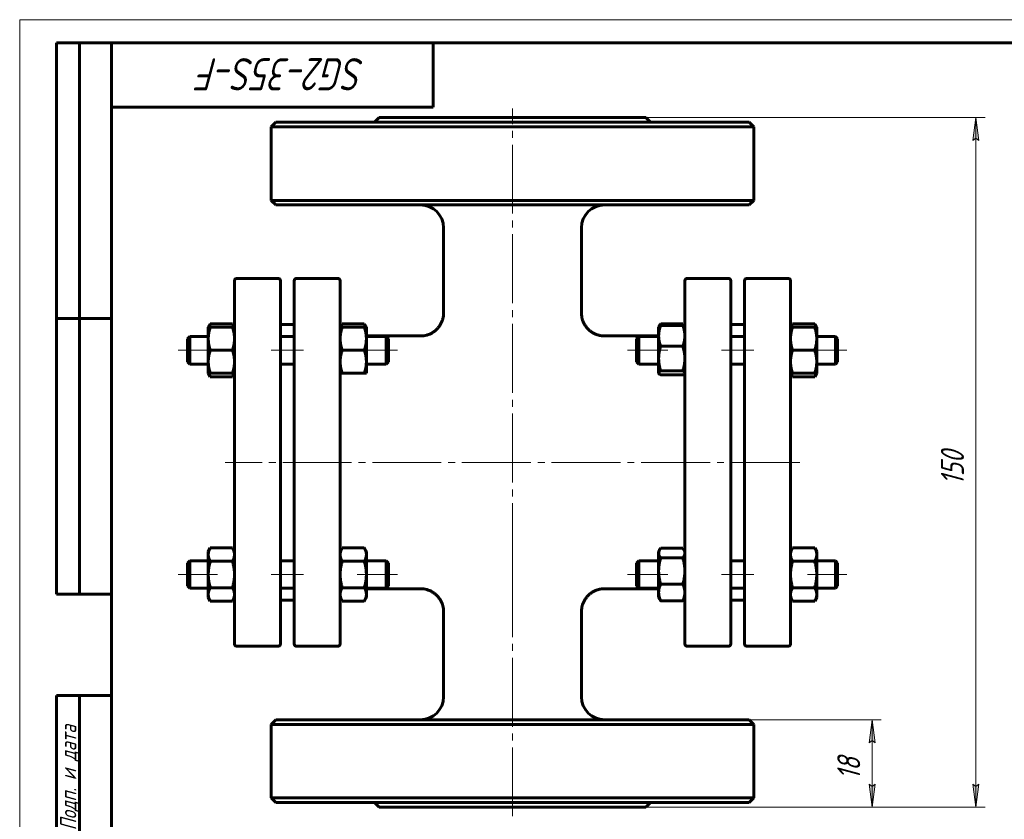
# Model space of a CAD drawing. Header units: millimetres. Extents: x 0 to 420, y 0 to 297.
# Tile 2 of 3: x 0 to 214, y 123 to 297. Entities that reach past the tile are written whole.
import ezdxf

# ---------------------------------------------------------------- set-up
doc = ezdxf.new("R2010")
doc.units = ezdxf.units.MM
for name, pattern in [('K5LT_AXLED', [19.5, 15, -1.5, 1.5, -1.5]), ('K5LT_BASIC', [0]), ('K5LT_THIN', [0])]:
    doc.linetypes.add(name, pattern=pattern)
doc.layers.add('Системный слой', color=7, linetype='Continuous')
doc.layers.add('Системный слой (1)', color=251, linetype='Continuous', true_color=0x6c6c6c)
doc.styles.add('KDIMTEXTSTYLE', font='GOST_AU.SHX', dxfattribs={"width": 0.96, "oblique": 15, "height": 5})
doc.styles.add('KTEXTSTYLE', font='GOST_AU.SHX', dxfattribs={"width": 0.96, "height": 5})
doc.dimstyles.new('KDIMSTYLE (1.00)', dxfattribs={"dimtxt": 5, "dimasz": 1, "dimexe": 2, "dimexo": 0, "dimgap": 1, "dimtad": 1, "dimtxsty": 'KDIMTEXTSTYLE', "dimsah": 1, "dimcen": 0, "dimdle": 1, "dimadec": 0, "dimazin": 0, "dimtfac": 0.667, "dimtmove": 0, "dimatfit": 3, "dimfxl": 1, "dimtvp": 1, "dimtolj": 1, "dimtzin": 0, "dimarcsym": 0})

# ---------------------------------------------------------------- blocks, each defined once
blk = doc.blocks.new('U0')
at = {"layer": 'Системный слой (1)', "linetype": 'K5LT_BASIC', "lineweight": 60}
for p, q in [((139.04, 220.16), (139.04, 220.12)), ((139.04, 220.12), (139.05, 220.08)), ((139.05, 220.08), (139.07, 220.04)), ((139.07, 220.04), (139.15, 219.94)), ((139.15, 219.94), (139.29, 219.83)), ((139.29, 219.83), (139.48, 219.72))]:
    blk.add_line(p, q, dxfattribs=at)
blk = doc.blocks.new('U1')
at = {"layer": 'Системный слой (1)', "linetype": 'K5LT_BASIC', "lineweight": 60}
for p, q in [((144.29, 219.72), (144.48, 219.83)), ((144.48, 219.83), (144.62, 219.94)), ((144.62, 219.94), (144.7, 220.04)), ((144.7, 220.04), (144.72, 220.08)), ((144.72, 220.08), (144.73, 220.12)), ((144.73, 220.12), (144.74, 220.16))]:
    blk.add_line(p, q, dxfattribs=at)
blk = doc.blocks.new('U2')
at = {"layer": 'Системный слой (1)', "linetype": 'K5LT_BASIC', "lineweight": 60}
for p, q in [((75.44, 173.2), (87.24, 173.2)), ((127.23, 173.2), (139.04, 173.2))]:
    blk.add_line(p, q, dxfattribs=at)
blk = doc.blocks.new('U3')
at = {"layer": 'Системный слой (1)', "linetype": 'K5LT_BASIC', "lineweight": 60}
for p, q in [((75.44, 228.2), (87.24, 228.2)), ((127.23, 228.2), (139.04, 228.2))]:
    blk.add_line(p, q, dxfattribs=at)
blk = doc.blocks.new('U4')
at = {"layer": 'Системный слой (1)', "linetype": 'K5LT_BASIC', "lineweight": 60}
for p, q in [((69.92, 230.35), (69.84, 230.1)), ((70.04, 230.6), (69.92, 230.35)), ((70.18, 230.87), (70.04, 230.6))]:
    blk.add_line(p, q, dxfattribs=at)
blk = doc.blocks.new('U5')
at = {"layer": 'Системный слой (1)', "linetype": 'K5LT_BASIC', "lineweight": 60}
for p, q in [((75.13, 230.6), (74.99, 230.87)), ((75.25, 230.35), (75.13, 230.6)), ((75.33, 230.1), (75.25, 230.35))]:
    blk.add_line(p, q, dxfattribs=at)
blk = doc.blocks.new('U6')
at = {"layer": 'Системный слой (1)', "linetype": 'K5LT_BASIC', "lineweight": 60}
for p, q in [((41.14, 220.1), (41.22, 219.85)), ((41.22, 219.85), (41.34, 219.6)), ((41.34, 219.6), (41.48, 219.33))]:
    blk.add_line(p, q, dxfattribs=at)
blk = doc.blocks.new('U7')
at = {"layer": 'Системный слой (1)', "linetype": 'K5LT_BASIC', "lineweight": 60}
for p, q in [((41.22, 230.35), (41.14, 230.1)), ((41.34, 230.6), (41.22, 230.35)), ((41.48, 230.87), (41.34, 230.6))]:
    blk.add_line(p, q, dxfattribs=at)
blk = doc.blocks.new('U8')
at = {"layer": 'Системный слой (1)', "linetype": 'K5LT_BASIC', "lineweight": 60}
for p, q in [((46.29, 219.33), (46.43, 219.6)), ((46.43, 219.6), (46.55, 219.85)), ((46.55, 219.85), (46.63, 220.1))]:
    blk.add_line(p, q, dxfattribs=at)
blk = doc.blocks.new('U9')
at = {"layer": 'Системный слой (1)', "linetype": 'K5LT_BASIC', "lineweight": 60}
for p, q in [((46.43, 230.6), (46.29, 230.87)), ((46.55, 230.35), (46.43, 230.6)), ((46.63, 230.1), (46.55, 230.35))]:
    blk.add_line(p, q, dxfattribs=at)
blk = doc.blocks.new('U10')
at = {"layer": 'Системный слой (1)', "linetype": 'K5LT_BASIC', "lineweight": 60}
for p, q in [((167.92, 230.35), (167.84, 230.1)), ((168.04, 230.6), (167.92, 230.35)), ((168.18, 230.87), (168.04, 230.6))]:
    blk.add_line(p, q, dxfattribs=at)
blk = doc.blocks.new('U11')
at = {"layer": 'Системный слой (1)', "linetype": 'K5LT_BASIC', "lineweight": 60}
for p, q in [((167.84, 220.1), (167.92, 219.85)), ((167.92, 219.85), (168.04, 219.6)), ((168.04, 219.6), (168.18, 219.33))]:
    blk.add_line(p, q, dxfattribs=at)
blk = doc.blocks.new('U12')
at = {"layer": 'Системный слой (1)', "linetype": 'K5LT_BASIC', "lineweight": 60}
for p, q in [((172.99, 219.33), (173.13, 219.6)), ((173.13, 219.6), (173.25, 219.85)), ((173.25, 219.85), (173.33, 220.1))]:
    blk.add_line(p, q, dxfattribs=at)
blk = doc.blocks.new('U13')
at = {"layer": 'Системный слой (1)', "linetype": 'K5LT_BASIC', "lineweight": 60}
for p, q in [((173.13, 230.6), (172.99, 230.87)), ((173.25, 230.35), (173.13, 230.6)), ((173.33, 230.1), (173.25, 230.35))]:
    blk.add_line(p, q, dxfattribs=at)
blk = doc.blocks.new('U14')
at = {"layer": 'Системный слой (1)', "linetype": 'K5LT_BASIC', "lineweight": 60}
for p, q in [((139.06, 181.2), (139.04, 180.97)), ((139.13, 181.43), (139.06, 181.2)), ((139.25, 181.68), (139.13, 181.43)), ((139.32, 181.79), (139.25, 181.68)), ((139.39, 181.9), (139.32, 181.79)), ((139.48, 182.02), (139.39, 181.9))]:
    blk.add_line(p, q, dxfattribs=at)
blk = doc.blocks.new('U15')
at = {"layer": 'Системный слой (1)', "linetype": 'K5LT_BASIC', "lineweight": 60}
for p, q in [((144.38, 181.9), (144.29, 182.02)), ((144.46, 181.79), (144.38, 181.9)), ((144.52, 181.68), (144.46, 181.79)), ((144.64, 181.43), (144.52, 181.68)), ((144.71, 181.2), (144.64, 181.43)), ((144.74, 180.97), (144.71, 181.2))]:
    blk.add_line(p, q, dxfattribs=at)
blk = doc.blocks.new('U16')
at = {"layer": 'Системный слой (1)', "linetype": 'K5LT_BASIC', "lineweight": 60}
for p, q in [((139.17, 230.32), (139.14, 230.24)), ((139.21, 230.39), (139.17, 230.32)), ((139.25, 230.47), (139.21, 230.39)), ((139.32, 230.58), (139.25, 230.47)), ((139.39, 230.69), (139.32, 230.58)), ((139.48, 230.81), (139.39, 230.69))]:
    blk.add_line(p, q, dxfattribs=at)
blk = doc.blocks.new('U17')
at = {"layer": 'Системный слой (1)', "linetype": 'K5LT_BASIC', "lineweight": 60}
for p, q in [((144.38, 230.69), (144.29, 230.81)), ((144.46, 230.58), (144.38, 230.69)), ((144.52, 230.47), (144.46, 230.58)), ((144.56, 230.39), (144.52, 230.47)), ((144.6, 230.32), (144.56, 230.39)), ((144.63, 230.24), (144.6, 230.32))]:
    blk.add_line(p, q, dxfattribs=at)
blk = doc.blocks.new('D0')
at = {"layer": 'Системный слой (1)'}
for points in [[(208.71, 270.7), (208.05, 275.7), (207.39, 270.7), (208.05, 271.2)], [(208.05, 125.7), (208.71, 130.7), (208.05, 130.2), (207.39, 130.7)]]:
    blk.add_hatch(color=256, dxfattribs=at).paths.add_polyline_path(points)
at = {"layer": 'Системный слой (1)', "linetype": 'K5LT_THIN', "lineweight": 18}
for p, q in [((107.24, 275.7), (210.05, 275.7)), ((207.39, 270.7), (208.05, 275.7)), ((208.05, 275.7), (208.71, 270.7)), ((208.05, 271.2), (207.39, 270.7)), ((208.71, 270.7), (208.05, 271.2)), ((208.05, 125.7), (207.39, 130.7)), ((207.39, 130.7), (208.05, 130.2)), ((208.05, 130.2), (208.71, 130.7)), ((208.71, 130.7), (208.05, 125.7)), ((107.24, 125.7), (210.05, 125.7))]:
    blk.add_line(p, q, dxfattribs=at)
blk.add_wipeout([(207.05, 195.76), (199.67, 195.76), (199.67, 205.25), (207.05, 205.25)]).dxf.layer = 'Системный слой (1)'
blk.add_line((208.05, 275.7), (208.05, 125.7), dxfattribs=at)
at = {"layer": 'Системный слой (1)', "insert": (200.46, 195.76), "char_height": 5, "attachment_point": 1, "rotation": 90, "style": 'KTEXTSTYLE'}
blk.add_mtext('\\H5.0;\\W1.000;\\Q15;\\Q15;\\W0.960;150', dxfattribs=at)
blk = doc.blocks.new('KDIMARROW_01')
at = {"layer": 'Системный слой'}
blk.add_hatch(color=0, dxfattribs=at).paths.add_polyline_path([(0, 0), (-5, 0.66), (-4.5, 0), (-5, -0.66)])
at = {"layer": 'Системный слой', "color": 0, "linetype": 'K5LT_THIN', "lineweight": 18}
for p, q in [((-4.5, 0), (-5, 0.66)), ((-5, 0.66), (0, 0)), ((0, 0), (-5, -0.66)), ((-5, -0.66), (-4.5, 0))]:
    blk.add_line(p, q, dxfattribs=at)
at = {"layer": 'Системный слой (1)', "color": 0, "linetype": 'K5LT_THIN', "lineweight": 18}
blk.add_line((318.02, 200.7), (317.02, 200.7), dxfattribs=at)
blk = doc.blocks.new('D1')
at = {"layer": 'Системный слой (1)'}
blk.add_hatch(color=256, dxfattribs=at).paths.add_polyline_path([(186.15, 139.7), (185.49, 144.7), (184.83, 139.7), (185.49, 140.2)])
at = {"layer": 'Системный слой (1)', "linetype": 'K5LT_THIN', "lineweight": 18}
for p, q in [((153.16, 144.7), (187.49, 144.7)), ((184.83, 139.7), (185.49, 144.7)), ((185.49, 144.7), (186.15, 139.7)), ((185.49, 140.2), (184.83, 139.7)), ((186.15, 139.7), (185.49, 140.2)), ((128.95, 125.7), (187.49, 125.7))]:
    blk.add_line(p, q, dxfattribs=at)
blk.add_wipeout([(184.49, 131.65), (177.11, 131.65), (177.11, 138.48), (184.49, 138.48)]).dxf.layer = 'Системный слой (1)'
at = {"layer": 'Системный слой (1)'}
blk.add_hatch(color=256, dxfattribs=at).paths.add_polyline_path([(185.49, 125.7), (186.15, 130.7), (185.49, 130.2), (184.83, 130.7)])
at = {"layer": 'Системный слой (1)', "linetype": 'K5LT_THIN', "lineweight": 18}
for p, q in [((185.49, 144.7), (185.49, 125.7)), ((185.49, 125.7), (184.83, 130.7)), ((184.83, 130.7), (185.49, 130.2)), ((185.49, 130.2), (186.15, 130.7)), ((186.15, 130.7), (185.49, 125.7))]:
    blk.add_line(p, q, dxfattribs=at)
at = {"layer": 'Системный слой (1)', "insert": (177.9, 131.65), "char_height": 5, "attachment_point": 1, "rotation": 90, "style": 'KTEXTSTYLE'}
blk.add_mtext('\\H5.0;\\W1.000;\\Q15;\\Q15;\\W0.960;18', dxfattribs=at)
blk = doc.blocks.new('U57')
at = {"linetype": 'K5LT_THIN', "lineweight": 18}
for p, q in [((0, 0), (0, 297)), ((0, 297), (420, 297))]:
    blk.add_line(p, q, dxfattribs=at)
at = {"linetype": 'K5LT_BASIC', "lineweight": 60}
for p, q in [((8, 172), (8, 292)), ((20, 292), (8, 292)), ((13, 172), (13, 292)), ((20, 5), (20, 292)), ((20, 292), (415, 292)), ((90, 292), (90, 278)), ((90, 278), (20, 278)), ((20, 232), (8, 232)), ((20, 172), (8, 172)), ((8, 5), (8, 150)), ((20, 150), (8, 150)), ((13, 5), (13, 150))]:
    blk.add_line(p, q, dxfattribs=at)
at = {"attachment_point": 1, "style": 'KTEXTSTYLE'}
for s, insert, char_height, rotation in [('\\H5.0;\\W1.000;\\Q15;\\Q15;\\W0.960;\\H7.00;SG2-35S-F', (75.17, 281.64), 7, 180), ('\\H5.0;\\W1.000;\\Q15;\\Q15;\\W0.960;\\H3.50;Подп. и дата', (8.82, 120.66), 3.5, 90)]:
    blk.add_mtext(s, dxfattribs=dict(at, insert=insert, char_height=char_height, rotation=rotation))

msp = doc.modelspace()

# ---------------------------------------------------------------- linework, layer by layer
at = {"layer": 'Системный слой (1)', "linetype": 'K5LT_BASIC', "lineweight": 60}
for p, q in [((55.736, 274.704), (54.736, 273.704)), ((158.736, 274.704), (55.736, 274.704)), ((78.236, 275.704), (77.236, 274.704)), ((78.236, 275.704), (136.236, 275.704)), ((136.236, 275.704), (137.236, 274.704)), ((158.736, 274.704), (159.736, 273.704)), ((54.736, 273.704), (159.736, 273.704)), ((54.736, 257.704), (54.736, 273.704)), ((159.736, 257.704), (159.736, 273.704)), ((55.736, 256.704), (54.736, 257.704)), ((159.736, 257.704), (54.736, 257.704)), ((158.736, 256.704), (159.736, 257.704)), ((55.736, 256.704), (158.736, 256.704)), ((92.24, 233.199), (92.236, 251.704)), ((122.236, 233.198), (122.236, 251.704)), ((46.736, 228.635), (46.736, 240.204)), ((47.236, 240.704), (56.236, 240.704)), ((56.736, 240.204), (56.736, 161.204)), ((59.736, 161.204), (59.736, 240.204)), ((69.236, 240.704), (60.236, 240.704)), ((69.736, 240.204), (69.736, 228.635)), ((144.736, 240.204), (144.736, 228.635)), ((154.236, 240.704), (145.236, 240.704)), ((154.736, 161.204), (154.736, 240.204)), ((157.736, 240.204), (157.736, 161.204)), ((158.236, 240.704), (167.236, 240.704)), ((167.736, 228.635), (167.736, 240.204)), ((41.036, 230.099), (41.482, 230.873)), ((41.036, 227.599), (41.036, 230.099)), ((41.036, 230.099), (41.482, 230.099)), ((41.482, 230.873), (46.289, 230.873)), ((41.482, 230.099), (46.289, 230.099)), ((46.736, 230.099), (46.289, 230.873)), ((46.289, 230.099), (46.736, 230.099)), ((56.736, 230.704), (59.736, 230.704)), ((69.736, 230.099), (70.182, 230.873)), ((69.736, 230.099), (70.182, 230.099)), ((70.182, 230.873), (74.989, 230.873)), ((70.182, 230.099), (74.989, 230.099)), ((75.436, 230.099), (74.989, 230.873)), ((74.989, 230.099), (75.436, 230.099)), ((75.436, 230.099), (75.436, 227.599)), ((139.036, 230.099), (139.069, 230.157)), ((139.036, 228.221), (139.036, 230.099)), ((139.069, 230.157), (139.248, 230.468)), ((139.482, 230.807), (144.289, 230.807)), ((139.482, 230.476), (144.289, 230.476)), ((144.702, 230.157), (144.523, 230.468)), ((144.736, 230.099), (144.702, 230.157)), ((154.736, 230.704), (157.736, 230.704)), ((167.736, 230.099), (168.182, 230.873)), ((167.736, 230.099), (168.182, 230.099)), ((168.182, 230.873), (172.989, 230.873)), ((168.182, 230.099), (172.989, 230.099)), ((173.436, 230.099), (172.989, 230.873)), ((172.989, 230.099), (173.436, 230.099)), ((173.436, 230.099), (173.436, 227.599)), ((36.486, 227.599), (36.986, 228.099)), ((36.486, 222.599), (36.486, 227.599)), ((36.986, 228.099), (36.986, 222.099)), ((36.986, 228.099), (41.036, 228.099)), ((41.036, 222.599), (41.036, 227.599)), ((46.736, 172.773), (46.736, 228.635)), ((56.736, 228.099), (59.736, 228.099)), ((69.736, 228.635), (69.736, 172.773)), ((75.436, 228.099), (79.736, 228.099)), ((75.436, 227.599), (75.436, 222.599)), ((80.236, 227.599), (79.736, 228.099)), ((79.736, 222.099), (79.736, 228.099)), ((80.236, 227.599), (80.236, 222.599)), ((134.236, 227.599), (134.736, 228.099)), ((134.236, 227.599), (134.236, 222.599)), ((134.736, 222.099), (134.736, 228.099)), ((134.736, 228.099), (139.036, 228.099)), ((139.036, 223.278), (139.036, 228.221)), ((144.736, 228.635), (144.736, 172.773)), ((154.736, 228.099), (157.736, 228.099)), ((167.736, 172.773), (167.736, 228.635)), ((173.436, 228.099), (177.486, 228.099)), ((173.436, 227.599), (173.436, 222.599)), ((177.486, 228.099), (177.486, 222.099)), ((177.986, 227.599), (177.486, 228.099)), ((177.986, 222.599), (177.986, 227.599)), ((41.482, 225.099), (46.289, 225.099)), ((70.182, 225.099), (74.989, 225.099)), ((139.482, 225.967), (144.289, 225.967)), ((168.182, 225.099), (172.989, 225.099)), ((139.036, 220.156), (139.036, 223.278)), ((36.486, 222.599), (36.986, 222.099)), ((36.986, 222.099), (41.036, 222.099)), ((41.036, 220.099), (41.036, 222.599)), ((56.736, 222.099), (59.736, 222.099)), ((75.436, 222.599), (75.436, 220.099)), ((75.436, 222.099), (79.736, 222.099)), ((80.236, 222.599), (79.736, 222.099)), ((134.236, 222.599), (134.736, 222.099)), ((134.736, 222.099), (139.036, 222.099)), ((154.736, 222.099), (157.736, 222.099)), ((173.436, 222.599), (173.436, 220.099)), ((173.436, 222.099), (177.486, 222.099)), ((177.986, 222.599), (177.486, 222.099)), ((41.482, 220.099), (41.036, 220.099)), ((41.036, 220.099), (41.482, 219.326)), ((41.482, 220.099), (46.289, 220.099)), ((41.482, 219.326), (46.289, 219.326)), ((46.736, 220.099), (46.289, 220.099)), ((46.736, 220.099), (46.289, 219.326)), ((70.182, 220.099), (69.736, 220.099)), ((70.182, 220.099), (74.989, 220.099)), ((75.436, 220.099), (74.989, 220.099)), ((139.036, 220.099), (139.036, 220.156)), ((139.036, 220.099), (139.069, 220.042)), ((139.482, 220.59), (144.289, 220.59)), ((139.482, 219.722), (144.289, 219.722)), ((144.736, 220.099), (144.702, 220.042)), ((167.736, 220.099), (168.182, 219.326)), ((168.182, 220.099), (167.736, 220.099)), ((168.182, 220.099), (172.989, 220.099)), ((168.182, 219.326), (172.989, 219.326)), ((173.436, 220.099), (172.989, 219.326)), ((173.436, 220.099), (172.989, 220.099)), ((41.036, 181.309), (41.482, 182.082)), ((41.036, 180.639), (41.036, 181.309)), ((41.036, 176.309), (41.036, 180.639)), ((41.482, 182.082), (46.289, 182.082)), ((46.736, 181.309), (46.289, 182.082)), ((69.736, 181.309), (70.182, 182.082)), ((70.182, 182.082), (74.989, 182.082)), ((75.436, 181.309), (74.989, 182.082)), ((75.436, 181.309), (75.436, 180.639)), ((75.436, 180.639), (75.436, 176.309)), ((139.036, 181.309), (139.248, 181.678)), ((139.036, 180.965), (139.036, 181.309)), ((139.036, 177.06), (139.036, 180.965)), ((139.482, 182.017), (144.289, 182.017)), ((144.736, 181.309), (144.523, 181.678)), ((167.736, 181.309), (168.182, 182.082)), ((168.182, 182.082), (172.989, 182.082)), ((173.436, 181.309), (172.989, 182.082)), ((173.436, 181.309), (173.436, 180.639)), ((173.436, 180.639), (173.436, 176.309)), ((36.486, 178.809), (36.986, 179.309)), ((36.486, 173.809), (36.486, 178.809)), ((36.986, 179.309), (36.986, 173.309)), ((36.986, 179.309), (41.036, 179.309)), ((41.482, 179.196), (46.289, 179.196)), ((56.736, 179.309), (59.736, 179.309)), ((70.182, 179.196), (74.989, 179.196)), ((75.436, 179.309), (79.736, 179.309)), ((80.236, 178.809), (79.736, 179.309)), ((79.736, 173.309), (79.736, 179.309)), ((80.236, 178.809), (80.236, 173.809)), ((134.236, 178.809), (134.736, 179.309)), ((134.236, 178.809), (134.236, 173.809)), ((134.736, 179.309), (139.036, 179.309)), ((134.736, 173.309), (134.736, 179.309)), ((139.482, 179.914), (144.289, 179.914)), ((154.736, 179.309), (157.736, 179.309)), ((168.182, 179.196), (172.989, 179.196)), ((173.436, 179.309), (177.486, 179.309)), ((177.486, 179.309), (177.486, 173.309)), ((177.986, 178.809), (177.486, 179.309)), ((177.986, 173.809), (177.986, 178.809)), ((41.036, 171.979), (41.036, 176.309)), ((75.436, 176.309), (75.436, 171.979)), ((139.036, 172.403), (139.036, 177.06)), ((173.436, 176.309), (173.436, 171.979)), ((36.486, 173.809), (36.986, 173.309)), ((80.236, 173.809), (79.736, 173.309)), ((134.236, 173.809), (134.736, 173.309)), ((139.482, 174.206), (144.289, 174.206)), ((177.986, 173.809), (177.486, 173.309)), ((36.986, 173.309), (41.036, 173.309)), ((41.036, 171.309), (41.036, 171.979)), ((41.482, 173.422), (46.289, 173.422)), ((46.736, 161.204), (46.736, 172.773)), ((56.736, 173.309), (59.736, 173.309)), ((69.736, 172.773), (69.736, 161.204)), ((70.182, 173.422), (74.989, 173.422)), ((75.436, 173.309), (79.736, 173.309)), ((75.436, 171.979), (75.436, 171.309)), ((134.736, 173.309), (139.036, 173.309)), ((139.036, 171.309), (139.036, 172.403)), ((144.736, 172.773), (144.736, 161.204)), ((154.736, 173.309), (157.736, 173.309)), ((167.736, 161.204), (167.736, 172.773)), ((168.182, 173.422), (172.989, 173.422)), ((173.436, 173.309), (177.486, 173.309)), ((173.436, 171.979), (173.436, 171.309)), ((41.036, 171.309), (41.482, 170.535)), ((41.482, 170.535), (46.289, 170.535)), ((46.736, 171.309), (46.289, 170.535)), ((56.736, 170.704), (59.736, 170.704)), ((69.736, 171.309), (70.182, 170.535)), ((70.182, 170.535), (74.989, 170.535)), ((75.436, 171.309), (74.989, 170.535)), ((139.036, 171.309), (139.248, 170.94)), ((139.482, 170.601), (144.289, 170.601)), ((144.736, 171.309), (144.523, 170.94)), ((154.736, 170.704), (157.736, 170.704)), ((167.736, 171.309), (168.182, 170.535)), ((168.182, 170.535), (172.989, 170.535)), ((173.436, 171.309), (172.989, 170.535)), ((92.236, 149.704), (92.24, 168.21)), ((122.236, 149.704), (122.233, 168.211)), ((47.236, 160.704), (56.236, 160.704)), ((69.236, 160.704), (60.236, 160.704)), ((154.236, 160.704), (145.236, 160.704)), ((158.236, 160.704), (167.236, 160.704)), ((55.736, 144.704), (54.736, 143.704)), ((54.736, 127.704), (54.736, 143.704)), ((54.736, 143.704), (159.736, 143.704)), ((158.736, 144.704), (55.736, 144.704)), ((158.736, 144.704), (159.736, 143.704)), ((159.736, 127.704), (159.736, 143.704)), ((55.736, 126.704), (54.736, 127.704)), ((159.736, 127.704), (54.736, 127.704)), ((55.736, 126.704), (158.736, 126.704)), ((78.236, 125.704), (77.236, 126.704)), ((136.236, 125.704), (137.236, 126.704)), ((158.736, 126.704), (159.736, 127.704)), ((78.236, 125.704), (136.236, 125.704))]:
    msp.add_line(p, q, dxfattribs=at)
at = {"layer": 'Системный слой (1)', "linetype": 'K5LT_AXLED', "lineweight": 18}
for p, q in [((43.036, 225.099), (34.486, 225.099)), ((61.736, 225.099), (54.736, 225.099)), ((82.236, 225.099), (73.436, 225.099)), ((43.036, 176.309), (34.486, 176.309)), ((61.736, 176.309), (54.736, 176.309)), ((82.236, 176.309), (73.436, 176.309))]:
    msp.add_line(p, q, dxfattribs=at)
at = {"layer": 'Системный слой (1)', "linetype": 'K5LT_BASIC', "lineweight": 60}
for centre, radius, start, end in [((87.236, 251.704), 5, 0, 90), ((127.236, 251.704), 5, 90, 180), ((47.236, 240.204), 0.5, 90, 180), ((56.236, 240.204), 0.5, 0, 90), ((60.236, 240.204), 0.5, 90, 180), ((69.236, 240.204), 0.5, 0, 90), ((145.236, 240.204), 0.5, 90, 180), ((154.236, 240.204), 0.5, 0, 90), ((158.236, 240.204), 0.5, 90, 180), ((167.236, 240.204), 0.5, 0, 90), ((71.736, 230.204), 2, 180, 183.00413), ((142.736, 230.204), 2, 357.12126, 0), ((71.736, 171.204), 2, 177.12126, 180), ((142.736, 171.204), 2, 0, 2.87874), ((47.236, 161.204), 0.5, 180, 270), ((56.236, 161.204), 0.5, 270, 0), ((60.236, 161.204), 0.5, 180, 270), ((69.236, 161.204), 0.5, 270, 0), ((145.236, 161.204), 0.5, 180, 270), ((154.236, 161.204), 0.5, 270, 0), ((158.236, 161.204), 0.5, 180, 270), ((167.236, 161.204), 0.5, 270, 0), ((87.236, 149.704), 5, 270, 0), ((127.236, 149.704), 5, 180, 270)]:
    msp.add_arc(centre, radius, start, end, dxfattribs=at)
for points, knots in [([(92.24, 233.199), (92.241, 233.198), (92.241, 233.198), (92.241, 233.194), (92.241, 233.192), (92.241, 233.186), (92.241, 233.182), (92.241, 233.171), (92.241, 233.164), (92.241, 233.142), (92.24, 233.128), (92.24, 233.087), (92.239, 233.059), (92.236, 232.978), (92.233, 232.924), (92.222, 232.765), (92.211, 232.66), (92.169, 232.35), (92.129, 232.146), (92.021, 231.733), (91.951, 231.525), (91.787, 231.122), (91.692, 230.927), (91.478, 230.55), (91.358, 230.369), (91.095, 230.02), (90.951, 229.853), (90.649, 229.546), (90.492, 229.405), (90.162, 229.145), (89.99, 229.027), (89.62, 228.805), (89.422, 228.703), (89.012, 228.526), (88.799, 228.45), (88.367, 228.327), (88.148, 228.28), (87.7, 228.216), (87.472, 228.199), (87.243, 228.199)], [0, 0, 0, 0, 0.0029263, 0.0029263, 0.0207703, 0.0207703, 0.0489993, 0.0489993, 0.101728, 0.101728, 0.2034559, 0.2034559, 0.4031825, 0.4031825, 0.7951769, 0.7951769, 1.564248, 1.564248, 3.0725555, 3.0725555, 4.6632246, 4.6632246, 6.2361638, 6.2361638, 7.8126687, 7.8126687, 9.4107275, 9.4107275, 10.9438689, 10.9438689, 12.4610178, 12.4610178, 14.0753005, 14.0753005, 15.7110711, 15.7110711, 17.3380893, 17.3380893, 18.9990679, 18.9990679, 18.9990679, 18.9990679]), ([(122.23, 233.198), (122.23, 233.195), (122.23, 233.193), (122.23, 233.188), (122.23, 233.185), (122.23, 233.176), (122.23, 233.17), (122.23, 233.154), (122.23, 233.143), (122.231, 233.112), (122.231, 233.091), (122.233, 233.029), (122.235, 232.988), (122.241, 232.867), (122.248, 232.787), (122.272, 232.552), (122.295, 232.398), (122.368, 232.031), (122.424, 231.819), (122.564, 231.408), (122.646, 231.207), (122.836, 230.82), (122.943, 230.633), (123.183, 230.27), (123.316, 230.094), (123.603, 229.763), (123.757, 229.607), (124.082, 229.318), (124.252, 229.186), (124.605, 228.948), (124.788, 228.841), (125.176, 228.644), (125.383, 228.556), (125.807, 228.407), (126.024, 228.347), (126.461, 228.256), (126.681, 228.226), (127.01, 228.203), (127.119, 228.199), (127.228, 228.199)], [0, 0, 0, 0, 0.0149197, 0.0149197, 0.0372992, 0.0372992, 0.0783284, 0.0783284, 0.1566568, 0.1566568, 0.3095836, 0.3095836, 0.6079775, 0.6079775, 1.1898456, 1.1898456, 2.3237426, 2.3237426, 3.9120446, 3.9120446, 5.4812761, 5.4812761, 7.0478212, 7.0478212, 8.6429913, 8.6429913, 10.236805, 10.236805, 11.7984593, 11.7984593, 13.3337939, 13.3337939, 14.9633218, 14.9633218, 16.5983563, 16.5983563, 18.208879, 18.208879, 18.9990678, 18.9990678, 18.9990678, 18.9990678]), ([(92.24, 168.21), (92.241, 168.21), (92.241, 168.211), (92.241, 168.214), (92.241, 168.217), (92.241, 168.223), (92.241, 168.227), (92.241, 168.238), (92.241, 168.246), (92.241, 168.268), (92.241, 168.282), (92.24, 168.324), (92.239, 168.353), (92.236, 168.436), (92.233, 168.491), (92.221, 168.655), (92.21, 168.763), (92.166, 169.082), (92.123, 169.291), (92.01, 169.709), (91.939, 169.916), (91.772, 170.318), (91.676, 170.512), (91.459, 170.887), (91.338, 171.068), (91.072, 171.416), (90.928, 171.582), (90.632, 171.878), (90.483, 172.011), (90.162, 172.263), (89.99, 172.382), (89.62, 172.603), (89.422, 172.705), (89.012, 172.883), (88.799, 172.959), (88.367, 173.081), (88.148, 173.128), (87.7, 173.193), (87.472, 173.209), (87.243, 173.21)], [0, 0, 0, 0, 0.0032258, 0.0032258, 0.0214177, 0.0214177, 0.0503185, 0.0503185, 0.1043786, 0.1043786, 0.2087572, 0.2087572, 0.4137729, 0.4137729, 0.8163213, 0.8163213, 1.606452, 1.606452, 3.1567813, 3.1567813, 4.7477132, 4.7477132, 6.3196188, 6.3196188, 7.8982635, 7.8982635, 9.4964965, 9.4964965, 10.9440564, 10.9440564, 12.4611871, 12.4611871, 14.0755036, 14.0755036, 15.711395, 15.711395, 17.3386233, 17.3386233, 18.9990648, 18.9990648, 18.9990648, 18.9990648]), ([(122.23, 168.211), (122.23, 168.213), (122.23, 168.216), (122.23, 168.221), (122.23, 168.224), (122.23, 168.233), (122.23, 168.238), (122.23, 168.255), (122.23, 168.265), (122.231, 168.297), (122.231, 168.318), (122.233, 168.381), (122.235, 168.422), (122.241, 168.543), (122.248, 168.623), (122.272, 168.858), (122.295, 169.013), (122.369, 169.381), (122.425, 169.593), (122.564, 170.003), (122.646, 170.202), (122.836, 170.589), (122.943, 170.776), (123.183, 171.139), (123.316, 171.314), (123.603, 171.646), (123.758, 171.802), (124.082, 172.09), (124.253, 172.222), (124.605, 172.461), (124.788, 172.568), (125.176, 172.765), (125.383, 172.853), (125.807, 173.001), (126.024, 173.062), (126.461, 173.152), (126.681, 173.183), (127.011, 173.206), (127.119, 173.21), (127.228, 173.21)], [0, 0, 0, 0, 0.0149685, 0.0149685, 0.0374212, 0.0374212, 0.0785846, 0.0785846, 0.1571692, 0.1571692, 0.3105962, 0.3105962, 0.6099661, 0.6099661, 1.1937374, 1.1937374, 2.3313431, 2.3313431, 3.9199569, 3.9199569, 5.4812699, 5.4812699, 7.0481232, 7.0481232, 8.6435806, 8.6435806, 10.2375811, 10.2375811, 11.7992778, 11.7992778, 13.3346583, 13.3346583, 14.9642966, 14.9642966, 16.5995273, 16.5995273, 18.2101966, 18.2101966, 18.9990647, 18.9990647, 18.9990647, 18.9990647])]:
    msp.add_open_spline(points, degree=3, knots=knots, dxfattribs=at)
for points, weights in [([(41.482, 230.099), (41.036, 228.76), (41.036, 227.599)], [1, 1.0379548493, 1]), ([(46.736, 227.599), (46.736, 228.76), (46.289, 230.099)], [1, 1.0379548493, 1]), ([(70.182, 230.099), (69.736, 228.76), (69.736, 227.599)], [1, 1.0379548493, 1]), ([(75.436, 227.599), (75.436, 228.76), (74.989, 230.099)], [1, 1.0379548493, 1]), ([(139.482, 230.476), (139.036, 229.268), (139.036, 228.221)], [1, 1.0379548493, 1]), ([(139.069, 230.157), (139.155, 230.306), (139.482, 230.476)], [1.01511635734, 1.02753739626, 1]), ([(144.736, 228.221), (144.736, 229.268), (144.289, 230.476)], [1, 1.0379548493, 1]), ([(144.289, 230.476), (144.616, 230.306), (144.702, 230.157)], [1, 1.02753764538, 1.0151161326]), ([(168.182, 230.099), (167.736, 228.76), (167.736, 227.599)], [1, 1.0379548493, 1]), ([(173.436, 227.599), (173.436, 228.76), (172.989, 230.099)], [1, 1.0379548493, 1]), ([(41.036, 227.599), (41.036, 226.439), (41.482, 225.099)], [1, 1.0379548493, 1]), ([(46.289, 225.099), (46.736, 226.439), (46.736, 227.599)], [1, 1.0379548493, 1]), ([(69.736, 227.599), (69.736, 226.439), (70.182, 225.099)], [1, 1.0379548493, 1]), ([(74.989, 225.099), (75.436, 226.439), (75.436, 227.599)], [1, 1.0379548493, 1]), ([(139.036, 228.221), (139.036, 227.175), (139.482, 225.967)], [1, 1.0379548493, 1]), ([(144.289, 225.967), (144.736, 227.175), (144.736, 228.221)], [1, 1.0379548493, 1]), ([(167.736, 227.599), (167.736, 226.439), (168.182, 225.099)], [1, 1.0379548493, 1]), ([(172.989, 225.099), (173.436, 226.439), (173.436, 227.599)], [1, 1.0379548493, 1]), ([(41.482, 225.099), (41.036, 223.76), (41.036, 222.599)], [1, 1.0379548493, 1]), ([(46.736, 222.599), (46.736, 223.76), (46.289, 225.099)], [1, 1.0379548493, 1]), ([(70.182, 225.099), (69.736, 223.76), (69.736, 222.599)], [1, 1.0379548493, 1]), ([(75.436, 222.599), (75.436, 223.76), (74.989, 225.099)], [1, 1.0379548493, 1]), ([(139.482, 225.967), (139.036, 224.526), (139.036, 223.278)], [1, 1.0379548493, 1]), ([(144.736, 223.278), (144.736, 224.526), (144.289, 225.967)], [1, 1.0379548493, 1]), ([(168.182, 225.099), (167.736, 223.76), (167.736, 222.599)], [1, 1.0379548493, 1]), ([(173.436, 222.599), (173.436, 223.76), (172.989, 225.099)], [1, 1.0379548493, 1]), ([(139.036, 223.278), (139.036, 222.03), (139.482, 220.59)], [1, 1.0379548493, 1]), ([(144.289, 220.59), (144.736, 222.03), (144.736, 223.278)], [1, 1.0379548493, 1]), ([(41.036, 222.599), (41.036, 221.439), (41.482, 220.099)], [1, 1.0379548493, 1]), ([(46.289, 220.099), (46.736, 221.439), (46.736, 222.599)], [1, 1.0379548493, 1]), ([(69.736, 222.599), (69.736, 221.439), (70.182, 220.099)], [1, 1.0379548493, 1]), ([(74.989, 220.099), (75.436, 221.439), (75.436, 222.599)], [1, 1.0379548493, 1]), ([(167.736, 222.599), (167.736, 221.439), (168.182, 220.099)], [1, 1.0379548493, 1]), ([(172.989, 220.099), (173.436, 221.439), (173.436, 222.599)], [1, 1.0379548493, 1]), ([(139.482, 220.59), (139.036, 220.357), (139.036, 220.156)], [1, 1.0379548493, 1]), ([(144.736, 220.156), (144.736, 220.357), (144.289, 220.59)], [1, 1.0379548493, 1]), ([(41.482, 182.082), (41.036, 181.309), (41.036, 180.639)], [1, 1.0379548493, 1]), ([(41.036, 180.639), (41.036, 179.969), (41.482, 179.196)], [1, 1.0379548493, 1]), ([(46.736, 180.639), (46.736, 181.309), (46.289, 182.082)], [1, 1.0379548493, 1]), ([(46.289, 179.196), (46.736, 179.969), (46.736, 180.639)], [1, 1.0379548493, 1]), ([(70.182, 182.082), (69.736, 181.309), (69.736, 180.639)], [1, 1.0379548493, 1]), ([(69.736, 180.639), (69.736, 179.969), (70.182, 179.196)], [1, 1.0379548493, 1]), ([(75.436, 180.639), (75.436, 181.309), (74.989, 182.082)], [1, 1.0379548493, 1]), ([(74.989, 179.196), (75.436, 179.969), (75.436, 180.639)], [1, 1.0379548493, 1]), ([(139.036, 180.965), (139.036, 180.477), (139.482, 179.914)], [1, 1.0379548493, 1]), ([(144.289, 179.914), (144.736, 180.477), (144.736, 180.965)], [1, 1.0379548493, 1]), ([(168.182, 182.082), (167.736, 181.309), (167.736, 180.639)], [1, 1.0379548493, 1]), ([(167.736, 180.639), (167.736, 179.969), (168.182, 179.196)], [1, 1.0379548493, 1]), ([(173.436, 180.639), (173.436, 181.309), (172.989, 182.082)], [1, 1.0379548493, 1]), ([(172.989, 179.196), (173.436, 179.969), (173.436, 180.639)], [1, 1.0379548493, 1]), ([(41.482, 179.196), (41.036, 177.649), (41.036, 176.309)], [1, 1.0379548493, 1]), ([(46.736, 176.309), (46.736, 177.649), (46.289, 179.196)], [1, 1.0379548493, 1]), ([(70.182, 179.196), (69.736, 177.649), (69.736, 176.309)], [1, 1.0379548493, 1]), ([(75.436, 176.309), (75.436, 177.649), (74.989, 179.196)], [1, 1.0379548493, 1]), ([(139.482, 179.914), (139.036, 178.385), (139.036, 177.06)], [1, 1.0379548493, 1]), ([(144.736, 177.06), (144.736, 178.385), (144.289, 179.914)], [1, 1.0379548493, 1]), ([(168.182, 179.196), (167.736, 177.649), (167.736, 176.309)], [1, 1.0379548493, 1]), ([(173.436, 176.309), (173.436, 177.649), (172.989, 179.196)], [1, 1.0379548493, 1]), ([(41.036, 176.309), (41.036, 174.969), (41.482, 173.422)], [1, 1.0379548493, 1]), ([(46.289, 173.422), (46.736, 174.969), (46.736, 176.309)], [1, 1.0379548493, 1]), ([(69.736, 176.309), (69.736, 174.969), (70.182, 173.422)], [1, 1.0379548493, 1]), ([(74.989, 173.422), (75.436, 174.969), (75.436, 176.309)], [1, 1.0379548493, 1]), ([(139.036, 177.06), (139.036, 175.735), (139.482, 174.206)], [1, 1.0379548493, 1]), ([(144.289, 174.206), (144.736, 175.735), (144.736, 177.06)], [1, 1.0379548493, 1]), ([(167.736, 176.309), (167.736, 174.969), (168.182, 173.422)], [1, 1.0379548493, 1]), ([(172.989, 173.422), (173.436, 174.969), (173.436, 176.309)], [1, 1.0379548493, 1]), ([(139.482, 174.206), (139.036, 173.24), (139.036, 172.403)], [1, 1.0379548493, 1]), ([(144.736, 172.403), (144.736, 173.24), (144.289, 174.206)], [1, 1.0379548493, 1]), ([(41.482, 173.422), (41.036, 172.649), (41.036, 171.979)], [1, 1.0379548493, 1]), ([(41.036, 171.979), (41.036, 171.309), (41.482, 170.535)], [1, 1.0379548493, 1]), ([(46.736, 171.979), (46.736, 172.649), (46.289, 173.422)], [1, 1.0379548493, 1]), ([(46.289, 170.535), (46.736, 171.309), (46.736, 171.979)], [1, 1.0379548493, 1]), ([(70.182, 173.422), (69.736, 172.649), (69.736, 171.979)], [1, 1.0379548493, 1]), ([(69.736, 171.979), (69.736, 171.309), (70.182, 170.535)], [1, 1.0379548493, 1]), ([(75.436, 171.979), (75.436, 172.649), (74.989, 173.422)], [1, 1.0379548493, 1]), ([(74.989, 170.535), (75.436, 171.309), (75.436, 171.979)], [1, 1.0379548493, 1]), ([(139.036, 172.403), (139.036, 171.567), (139.482, 170.601)], [1, 1.0379548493, 1]), ([(144.289, 170.601), (144.736, 171.567), (144.736, 172.403)], [1, 1.0379548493, 1]), ([(168.182, 173.422), (167.736, 172.649), (167.736, 171.979)], [1, 1.0379548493, 1]), ([(167.736, 171.979), (167.736, 171.309), (168.182, 170.535)], [1, 1.0379548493, 1]), ([(173.436, 171.979), (173.436, 172.649), (172.989, 173.422)], [1, 1.0379548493, 1]), ([(172.989, 170.535), (173.436, 171.309), (173.436, 171.979)], [1, 1.0379548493, 1]), ([(139.482, 170.601), (139.343, 170.777), (139.248, 170.94)], [1, 1.0115374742, 1.01606065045]), ([(144.523, 170.94), (144.428, 170.777), (144.289, 170.601)], [1.01606085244, 1.01153773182, 1])]:
    msp.add_rational_spline(points, weights, degree=2, dxfattribs=at)

# ---------------------------------------------------------------- block references
at = {"layer": 'Системный слой (1)'}
for name in ['U7', 'U9', 'U4', 'U5', 'U16', 'U17', 'U10', 'U13', 'U3', 'U6', 'U8', 'U0', 'U1', 'U11', 'U12', 'U14', 'U15', 'U2']:
    msp.add_blockref(name, (0, 0), dxfattribs=at)

# ---------------------------------------------------------------- next in the draw order: dimensions: what is measured, and where the dimension line sits
dim = msp.add_linear_dim(base=(208.049, 275.704), p1=(107.236, 125.704), p2=(107.236, 275.704), angle=90, dimstyle='KDIMSTYLE (1.00)', override={"dimexo": 0, "dimpost": '\\H5.0;\\W0.960;\\Q15;<>', "dimblk1": 'KDIMARROW_01', "dimblk2": 'KDIMARROW_01', "dimse1": 0, "dimse2": 0, "dimtol": 1, "dimtp": 0, "dimtm": 0, "dimtdec": 5, "dimtolj": 1}, dxfattribs=at)
dim.commit()
dim.dimension.update_dxf_attribs({"geometry": 'D0', "text_midpoint": (208.049, 200.704), "dimtype": 160})

# ---------------------------------------------------------------- next in the draw order: linework, layer by layer
at = {"layer": 'Системный слой (1)', "linetype": 'K5LT_AXLED', "lineweight": 18}
for p, q in [((107.236, 176.809), (107.236, 277.704)), ((141.036, 225.099), (132.236, 225.099)), ((159.736, 225.099), (152.736, 225.099)), ((179.986, 225.099), (171.436, 225.099)), ((169.736, 200.704), (44.736, 200.704)), ((107.236, 123.704), (107.236, 177.087)), ((141.036, 176.309), (132.236, 176.309)), ((159.736, 176.309), (152.736, 176.309)), ((179.986, 176.309), (171.436, 176.309))]:
    msp.add_line(p, q, dxfattribs=at)

# ---------------------------------------------------------------- next in the draw order: dimensions: what is measured, and where the dimension line sits
at = {"layer": 'Системный слой (1)'}
dim = msp.add_linear_dim(base=(185.491, 144.704), p1=(128.95, 125.704), p2=(153.164, 144.704), angle=90, text='\\H5.0;\\W0.960;\\Q15;\\H5.0;\\W0.960;\\Q15;\\Q15;18', dimstyle='KDIMSTYLE (1.00)', override={"dimexo": 0, "dimblk1": 'KDIMARROW_01', "dimblk2": 'KDIMARROW_01', "dimse1": 0, "dimse2": 0, "dimtolj": 1}, dxfattribs=at)
dim.commit()
dim.dimension.update_dxf_attribs({"geometry": 'D1', "text_midpoint": (185.491, 135.204), "dimtype": 160})

# ---------------------------------------------------------------- next in the draw order: block references
msp.add_blockref('U57', (0, 0))

doc.saveas('drawing.dxf')
